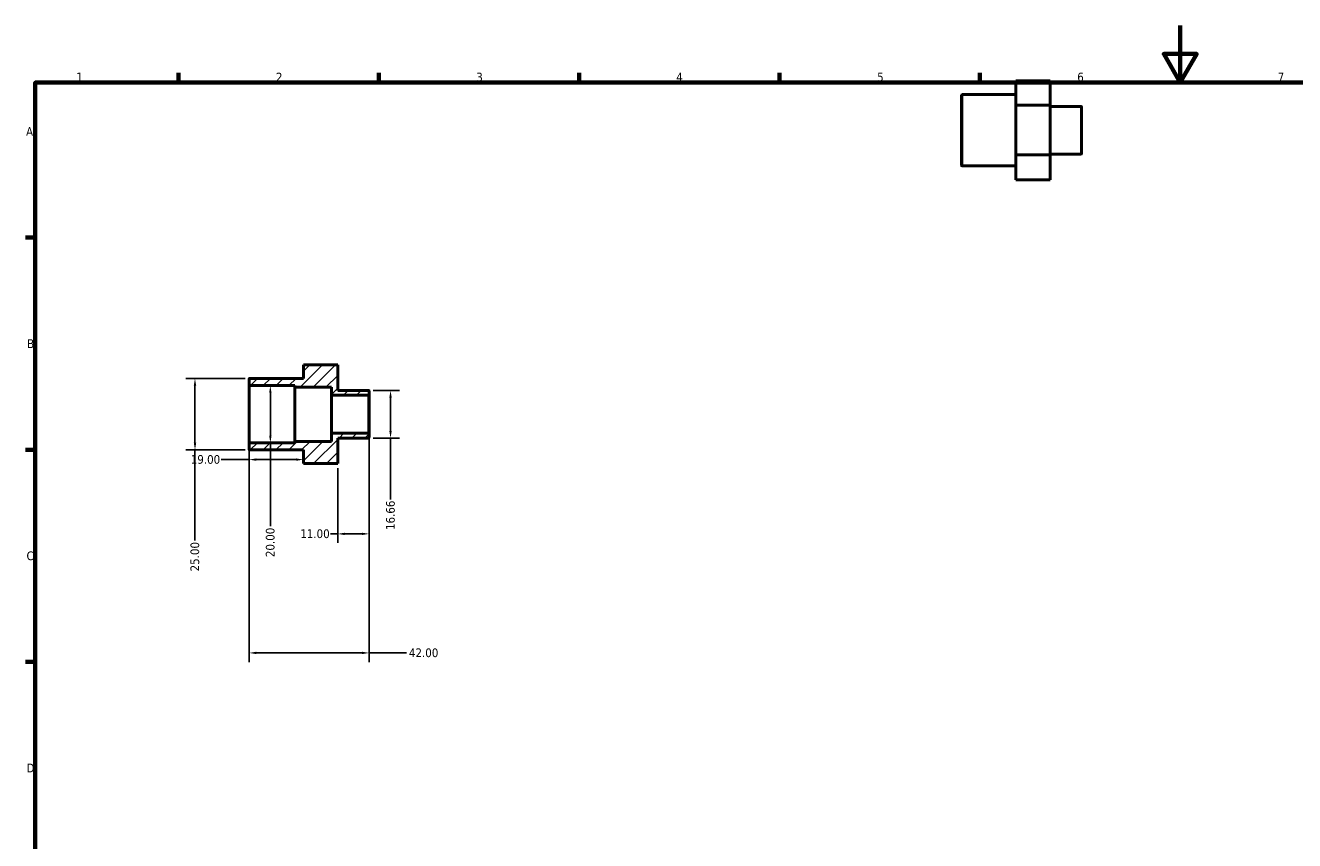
# Model space of a CAD drawing. Header units: millimetres. Extents: x 0 to 896, y 0 to 594.
# Tile 2 of 3: x 17 to 461, y 309 to 594. Entities that reach past the tile are written whole.
import ezdxf

# ---------------------------------------------------------------- set-up
doc = ezdxf.new("R2010")
doc.units = ezdxf.units.MM
for name, color, linetype, lineweight in [('Border (ANSI)', 7, 'Continuous', 70), ('Dimension (ANSI)', 7, 'Continuous', 25), ('Hatch (ANSI)', 7, 'Continuous', 18), ('Visible (ANSI)', 7, 'Continuous', 50), ('Visible Narrow (ANSI)', 7, 'Continuous', 35)]:
    doc.layers.add(name, color=color, linetype=linetype, lineweight=lineweight)
doc.styles.add('Note Text (ANSI)', font='tahoma.ttf')
doc.dimstyles.new('Default - mm (ANSI)', dxfattribs={"dimtxt": 3.048, "dimasz": 2.5, "dimexe": 3.175, "dimexo": 1.6002, "dimgap": 0.8, "dimtad": 0, "dimtoh": 1, "dimrnd": 1e-08, "dimzin": 4, "dimdsep": 46, "dimtxsty": 'Note Text (ANSI)', "dimcen": 0.09, "dimdle": 10, "dimclrd": 256, "dimclre": 256, "dimclrt": 256, "dimadec": 1, "dimazin": 1, "dimtfac": 1, "dimtofl": 0, "dimtmove": 0, "dimatfit": 3, "dimfxl": 1, "dimtolj": 1, "dimtzin": 4, "dimlwd": -1, "dimlwe": -1, "dimarcsym": 0})

# ---------------------------------------------------------------- blocks, each defined once
blk = doc.blocks.new('Borders Default Border')
at = {"layer": 'Border (ANSI)'}
for p, q in [((70.08, 574), (70.08, 577.45)), ((140.17, 574), (140.17, 577.45)), ((210.25, 574), (210.25, 577.45)), ((280.33, 574), (280.33, 577.45)), ((350.42, 574), (350.42, 577.45)), ((20, 519.75), (16.55, 519.75)), ((20, 445.5), (16.55, 445.5)), ((20, 371.25), (16.55, 371.25))]:
    blk.add_line(p, q, dxfattribs=at)
at = {"layer": 'Border (ANSI)', "flags": 128}
for points in [[(420.5, 594), (420.5, 574), (414.73, 584), (426.27, 584), (420.5, 574)], [(20, 20), (20, 574), (821, 574), (821, 20), (20, 20)]]:
    blk.add_lwpolyline(points, dxfattribs=at)
at = {"layer": 'Border (ANSI)', "char_height": 3.05, "attachment_point": 7, "style": 'Note Text (ANSI)'}
for s, insert in [('1', (34.35, 574.4)), ('2', (104.2, 574.4)), ('3', (174.26, 574.34)), ('4', (244.23, 574.4)), ('5', (314.48, 574.34)), ('6', (384.49, 574.34)), ('7', (454.6, 574.4)), ('A', (16.78, 555.35)), ('B', (17.15, 481.1)), ('C', (16.95, 406.8)), ('D', (16.96, 332.6))]:
    blk.add_mtext(s, dxfattribs=dict(at, insert=insert))
blk = doc.blocks.new('*D7')
at = {"layer": 'Defpoints', "color": 0, "transparency": 16777216}
for p in [(102.24, 467.93), (102.24, 447.93), (102.24, 447.93)]:
    blk.add_point(p, dxfattribs=at)
at = {"layer": 'Dimension (ANSI)', "transparency": 16777216}
for p, q in [((102.24, 465.43), (102.24, 450.43)), ((102.24, 447.93), (102.24, 418.75))]:
    blk.add_line(p, q, dxfattribs=at)
for points in [[(101.82, 465.43), (102.66, 465.43), (102.24, 467.93)], [(101.82, 450.43), (102.66, 450.43), (102.24, 447.93)]]:
    blk.add_solid(points, dxfattribs=at)
at = {"layer": 'Dimension (ANSI)', "transparency": 16777216, "insert": (100.65, 407.92), "char_height": 3.048, "attachment_point": 1, "rotation": 90, "style": 'Note Text (ANSI)'}
blk.add_mtext('\\A1;20.00', dxfattribs=at)
blk = doc.blocks.new('*D8')
at = {"layer": 'Defpoints', "color": 0, "transparency": 16777216}
for p in [(94.99, 470.43), (75.88, 445.43), (94.99, 445.43)]:
    blk.add_point(p, dxfattribs=at)
at = {"layer": 'Dimension (ANSI)', "transparency": 16777216}
for p, q in [((93.39, 470.43), (72.71, 470.43)), ((75.88, 467.93), (75.88, 447.93)), ((93.39, 445.43), (72.71, 445.43)), ((75.88, 445.43), (75.88, 413.75))]:
    blk.add_line(p, q, dxfattribs=at)
for points in [[(75.46, 467.93), (76.3, 467.93), (75.88, 470.43)], [(75.46, 447.93), (76.3, 447.93), (75.88, 445.43)]]:
    blk.add_solid(points, dxfattribs=at)
at = {"layer": 'Dimension (ANSI)', "transparency": 16777216, "insert": (74.29, 402.92), "char_height": 3.048, "attachment_point": 1, "rotation": 90, "style": 'Note Text (ANSI)'}
blk.add_mtext('\\A1;25.00', dxfattribs=at)
blk = doc.blocks.new('*D9')
at = {"layer": 'Defpoints', "color": 0, "transparency": 16777216}
for p in [(136.79, 451.07), (125.79, 440.65), (125.79, 416.06)]:
    blk.add_point(p, dxfattribs=at)
at = {"layer": 'Dimension (ANSI)', "transparency": 16777216}
for p, q in [((136.79, 449.47), (136.79, 412.88)), ((125.79, 439.05), (125.79, 412.88)), ((125.79, 416.06), (123.29, 416.06)), ((134.29, 416.06), (128.29, 416.06))]:
    blk.add_line(p, q, dxfattribs=at)
for points in [[(128.29, 416.47), (128.29, 415.64), (125.79, 416.06)], [(134.29, 416.47), (134.29, 415.64), (136.79, 416.06)]]:
    blk.add_solid(points, dxfattribs=at)
at = {"layer": 'Dimension (ANSI)', "transparency": 16777216, "insert": (112.7, 417.64), "char_height": 3.048, "attachment_point": 1, "style": 'Note Text (ANSI)'}
blk.add_mtext('\\A1;11.00', dxfattribs=at)
blk = doc.blocks.new('*D10')
at = {"layer": 'Defpoints', "color": 0, "transparency": 16777216}
for p in [(94.79, 447.73), (94.79, 442.05), (113.79, 442.05)]:
    blk.add_point(p, dxfattribs=at)
at = {"layer": 'Dimension (ANSI)', "transparency": 16777216}
for p, q in [((94.79, 446.13), (94.79, 438.87)), ((94.79, 442.05), (84.99, 442.05)), ((111.29, 442.05), (97.29, 442.05))]:
    blk.add_line(p, q, dxfattribs=at)
for points in [[(97.29, 442.47), (97.29, 441.63), (94.79, 442.05)], [(111.29, 442.47), (111.29, 441.63), (113.79, 442.05)]]:
    blk.add_solid(points, dxfattribs=at)
at = {"layer": 'Dimension (ANSI)', "transparency": 16777216, "insert": (74.4, 443.64), "char_height": 3.048, "attachment_point": 1, "style": 'Note Text (ANSI)'}
blk.add_mtext('\\A1;19.00', dxfattribs=at)
blk = doc.blocks.new('*D11')
at = {"layer": 'Defpoints', "color": 0, "transparency": 16777216}
for p in [(136.79, 451.07), (94.79, 447.73), (136.79, 374.4)]:
    blk.add_point(p, dxfattribs=at)
at = {"layer": 'Dimension (ANSI)', "transparency": 16777216}
for p, q in [((136.79, 449.47), (136.79, 371.22)), ((94.79, 446.13), (94.79, 371.22)), ((97.29, 374.4), (134.29, 374.4)), ((136.79, 374.4), (149.91, 374.4))]:
    blk.add_line(p, q, dxfattribs=at)
for points in [[(97.29, 374.81), (97.29, 373.98), (94.79, 374.4)], [(134.29, 374.81), (134.29, 373.98), (136.79, 374.4)]]:
    blk.add_solid(points, dxfattribs=at)
at = {"layer": 'Dimension (ANSI)', "transparency": 16777216, "insert": (150.71, 375.98), "char_height": 3.048, "attachment_point": 1, "style": 'Note Text (ANSI)'}
blk.add_mtext('\\A1;42.00', dxfattribs=at)
blk = doc.blocks.new('*D12')
at = {"layer": 'Defpoints', "color": 0, "transparency": 16777216}
for p in [(136.59, 466.26), (136.59, 449.6), (144.28, 449.6)]:
    blk.add_point(p, dxfattribs=at)
at = {"layer": 'Dimension (ANSI)', "transparency": 16777216}
for p, q in [((138.19, 466.26), (147.46, 466.26)), ((144.28, 463.76), (144.28, 452.1)), ((138.19, 449.6), (147.46, 449.6)), ((144.28, 449.6), (144.28, 428.03))]:
    blk.add_line(p, q, dxfattribs=at)
for points in [[(143.86, 463.76), (144.7, 463.76), (144.28, 466.26)], [(143.86, 452.1), (144.7, 452.1), (144.28, 449.6)]]:
    blk.add_solid(points, dxfattribs=at)
at = {"layer": 'Dimension (ANSI)', "transparency": 16777216, "insert": (142.7, 417.41), "char_height": 3.048, "attachment_point": 1, "rotation": 90, "style": 'Note Text (ANSI)'}
blk.add_mtext('\\A1;16.66', dxfattribs=at)

msp = doc.modelspace()

# ---------------------------------------------------------------- hatches: boundary and pattern name
at = {"layer": 'Hatch (ANSI)'}
h = msp.add_hatch(dxfattribs=at)
h.set_pattern_fill('ANSI31', color=256, scale=25.4, style=0)
h.set_pattern_definition([(45, (0, 0), (-2.245064, 2.245064), [])])
edge = h.paths.add_edge_path()
edge.add_ellipse((94.993, 468.131), major_axis=(-0.2, 0), ratio=1, start_angle=0, end_angle=90)
edge.add_line((94.993, 467.931), (110.793, 467.931))
edge.add_line((110.793, 467.931), (110.793, 467.431))
edge.add_line((110.793, 467.431), (123.593, 467.431))
edge.add_line((123.593, 467.431), (123.593, 464.596))
edge.add_line((123.593, 464.596), (136.593, 464.596))
edge.add_ellipse((136.593, 464.796), major_axis=(0, -0.2), ratio=1, start_angle=0, end_angle=90)
edge.add_line((136.793, 464.796), (136.793, 466.062))
edge.add_ellipse((136.593, 466.062), major_axis=(0.2, 0), ratio=1, start_angle=0, end_angle=90)
edge.add_line((136.593, 466.262), (125.793, 466.262))
edge.add_line((125.793, 466.262), (125.793, 475.215))
edge.add_line((125.793, 475.215), (113.793, 475.215))
edge.add_line((113.793, 475.215), (113.793, 470.431))
edge.add_line((113.793, 470.431), (94.993, 470.431))
edge.add_ellipse((94.993, 470.231), major_axis=(0, 0.2), ratio=1, start_angle=0, end_angle=90)
edge.add_line((94.793, 470.231), (94.793, 468.131))
edge = h.paths.add_edge_path()
edge.add_ellipse((94.993, 447.731), major_axis=(0, 0.2), ratio=1, start_angle=0, end_angle=90)
edge.add_line((94.793, 447.731), (94.793, 445.631))
edge.add_ellipse((94.993, 445.631), major_axis=(-0.2, 0), ratio=1, start_angle=0, end_angle=90)
edge.add_line((94.993, 445.431), (113.793, 445.431))
edge.add_line((113.793, 445.431), (113.793, 440.647))
edge.add_line((113.793, 440.647), (125.793, 440.647))
edge.add_line((125.793, 440.647), (125.793, 449.6))
edge.add_line((125.793, 449.6), (136.593, 449.6))
edge.add_ellipse((136.593, 449.8), major_axis=(0, -0.2), ratio=1, start_angle=0, end_angle=90)
edge.add_line((136.793, 449.8), (136.793, 451.066))
edge.add_ellipse((136.593, 451.066), major_axis=(0.2, 0), ratio=1, start_angle=0, end_angle=90)
edge.add_line((136.593, 451.266), (123.593, 451.266))
edge.add_line((123.593, 451.266), (123.593, 448.431))
edge.add_line((123.593, 448.431), (110.793, 448.431))
edge.add_line((110.793, 448.431), (110.793, 447.931))
edge.add_line((110.793, 447.931), (94.993, 447.931))

# ---------------------------------------------------------------- linework, layer by layer
at = {"layer": 'Visible (ANSI)'}
for p, q in [((363.031, 574.631), (375.031, 574.631)), ((363.031, 574.631), (363.031, 566.025)), ((375.031, 566.025), (375.031, 574.631)), ((344.031, 545.01), (344.031, 569.61)), ((363.031, 569.81), (344.231, 569.81)), ((363.031, 566.025), (375.031, 566.025)), ((363.031, 566.025), (363.031, 548.705)), ((375.031, 548.705), (375.031, 566.025)), ((385.831, 565.641), (375.031, 565.641)), ((386.031, 565.441), (386.031, 549.179)), ((363.031, 548.705), (375.031, 548.705)), ((363.031, 548.705), (363.031, 539.99)), ((385.831, 548.979), (375.031, 548.979)), ((375.031, 539.99), (375.031, 548.705)), ((363.031, 544.81), (344.231, 544.81)), ((363.031, 539.99), (375.031, 539.99)), ((113.793, 475.251), (125.793, 475.251)), ((113.793, 475.251), (113.793, 475.215)), ((125.793, 475.215), (113.793, 475.215)), ((113.793, 475.215), (113.793, 470.431)), ((125.793, 475.215), (125.793, 475.251)), ((125.793, 466.262), (125.793, 475.215)), ((94.793, 470.231), (94.793, 468.131)), ((94.793, 468.131), (94.793, 447.731)), ((113.793, 470.431), (94.993, 470.431)), ((94.993, 467.931), (110.793, 467.931)), ((110.793, 467.931), (110.793, 467.431)), ((110.793, 467.431), (123.593, 467.431)), ((110.793, 467.431), (110.793, 448.431)), ((123.593, 467.431), (123.593, 464.596)), ((136.593, 466.262), (125.793, 466.262)), ((123.593, 464.596), (136.593, 464.596)), ((123.593, 464.596), (123.593, 451.266)), ((136.793, 464.796), (136.793, 466.062)), ((136.793, 451.066), (136.793, 464.796)), ((123.593, 448.431), (110.793, 448.431)), ((110.793, 448.431), (110.793, 447.931)), ((136.593, 451.266), (123.593, 451.266)), ((123.593, 451.266), (123.593, 448.431)), ((125.793, 440.647), (125.793, 449.6)), ((125.793, 449.6), (136.593, 449.6)), ((136.793, 449.8), (136.793, 451.066)), ((94.793, 447.731), (94.793, 445.631)), ((110.793, 447.931), (94.993, 447.931)), ((94.993, 445.431), (113.793, 445.431)), ((113.793, 445.431), (113.793, 440.647)), ((113.793, 440.647), (125.793, 440.647))]:
    msp.add_line(p, q, dxfattribs=at)
for centre, start, end in [((344.231, 569.61), 90, 180), ((385.831, 565.441), 0, 90), ((385.831, 549.179), 270, 0), ((344.231, 545.01), 180, 270), ((94.993, 470.231), 90, 180), ((94.993, 468.131), 180, 270), ((136.593, 466.062), 0, 90), ((136.593, 464.796), 270, 0), ((136.593, 451.066), 0, 90), ((136.593, 449.8), 270, 0), ((94.993, 447.731), 90, 180), ((94.993, 445.631), 180, 270)]:
    msp.add_arc(centre, 0.2, start, end, dxfattribs=at)
at = {"layer": 'Visible Narrow (ANSI)'}
for p, q in [((344.231, 569.656), (344.231, 544.964)), ((385.831, 549.082), (385.831, 565.539)), ((94.993, 448.054), (94.993, 467.808)), ((136.593, 464.514), (136.593, 451.348))]:
    msp.add_line(p, q, dxfattribs=at)

# ---------------------------------------------------------------- block references
msp.add_blockref('Borders Default Border', (0, 0))

# ---------------------------------------------------------------- dimensions: what is measured, and where the dimension line sits
at = {"layer": 'Dimension (ANSI)'}
for base, p1, p2, angle, override, picture, middle in [((75.881, 445.431), (94.993, 470.431), (94.993, 445.431), 90, {"dimtoh": 0, "dimdec": 2, "dimtp": 0, "dimtm": 0, "dimtdec": 2, "dimatfit": 2}, '*D8', (75.881, 407.931)), ((102.24, 447.931), (102.24, 467.931), (102.24, 447.931), 270, {"dimtoh": 0, "dimdec": 2, "dimse1": 1, "dimse2": 1, "dimtp": 0, "dimtm": 0, "dimtdec": 2, "dimatfit": 2}, '*D7', (102.24, 412.931)), ((144.281, 449.6), (136.593, 466.262), (136.593, 449.6), 90, {"dimtoh": 0, "dimdec": 2, "dimtp": 0, "dimtm": 0, "dimtdec": 2, "dimatfit": 2}, '*D12', (144.281, 422.32)), ((125.793, 416.057), (136.793, 451.066), (125.793, 440.647), 180, {"dimtoh": 0, "dimdec": 2, "dimtp": 0, "dimtm": 0, "dimtdec": 2, "dimatfit": 2}, '*D9', (117.598, 416.057)), ((94.793, 442.049), (113.793, 442.049), (94.793, 447.731), 180, {"dimtoh": 0, "dimdec": 2, "dimse1": 1, "dimtp": 0, "dimtm": 0, "dimtdec": 2, "dimatfit": 2}, '*D10', (79.293, 442.049))]:
    dim = msp.add_linear_dim(base=base, p1=p1, p2=p2, angle=angle, dimstyle='Default - mm (ANSI)', override=override, dxfattribs=at)
    dim.commit()
    dim.dimension.update_dxf_attribs({"geometry": picture, "text_midpoint": middle, "dimtype": 160})
dim = msp.add_linear_dim(base=(136.793, 374.396), p1=(94.793, 447.731), p2=(136.793, 451.066), dimstyle='Default - mm (ANSI)', override={"dimtoh": 0, "dimdec": 2, "dimtp": 0, "dimtm": 0, "dimtdec": 2, "dimatfit": 2}, dxfattribs=at)
dim.commit()
dim.dimension.update_dxf_attribs({"geometry": '*D11', "text_midpoint": (155.793, 374.396), "dimtype": 160})

doc.saveas('drawing.dxf')
